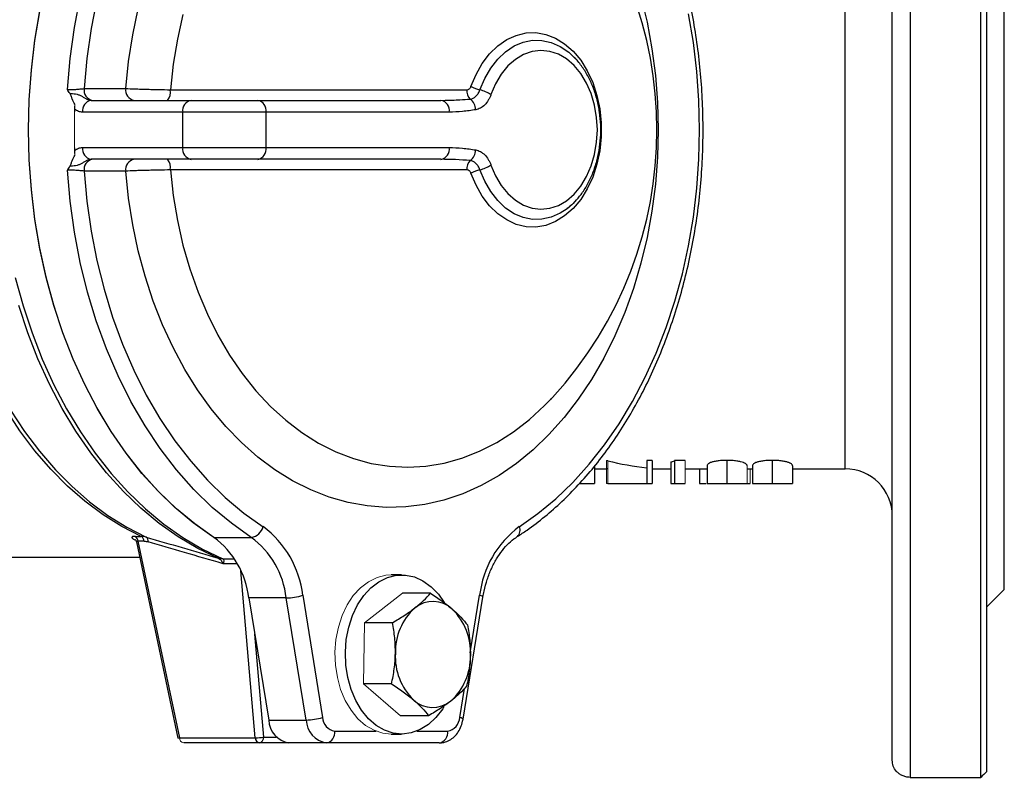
# Model space of a CAD drawing. Header units: millimetres. Extents: x -1742 to -179, y -371 to 715.
# Tile 7 of 16: x -743 to -576, y -371 to -242. Entities that reach past the tile are written whole.
import ezdxf

# ---------------------------------------------------------------- set-up
doc = ezdxf.new("R2010")
doc.units = ezdxf.units.MM

msp = doc.modelspace()

# ---------------------------------------------------------------- linework, layer by layer
at = {"color": 0, "linetype": 'Continuous', "lineweight": 25}
for p, q in [((-592.44, -151.21), (-592.44, -370.89)), ((-580.44, -370.89), (-580.44, -151.21)), ((-579.44, -152.17), (-579.44, -369.93)), ((-595.44, -368), (-595.44, -154.09)), ((-576.44, -339.05), (-576.44, -183.05)), ((-603.44, -318.55), (-603.44, -203.55)), ((-732.55, -254.05), (-725.49, -254.05)), ((-717.92, -254.25), (-667.64, -254.25)), ((-731.38, -256.05), (-714.4, -256.05)), ((-714.4, -256.05), (-703.08, -256.05)), ((-703.08, -256.05), (-672.02, -256.05)), ((-672.02, -256.05), (-671.32, -256.03)), ((-715.81, -258.05), (-732.79, -258.05)), ((-701.67, -258.05), (-715.81, -258.05)), ((-715.81, -264.05), (-715.81, -258.05)), ((-701.67, -264.05), (-701.67, -258.05)), ((-670.61, -258.05), (-701.67, -258.05)), ((-732.79, -264.05), (-715.81, -264.05)), ((-715.81, -264.05), (-701.67, -264.05)), ((-701.67, -264.05), (-670.61, -264.05)), ((-714.4, -266.05), (-731.38, -266.05)), ((-703.08, -266.05), (-714.4, -266.05)), ((-672.02, -266.05), (-703.08, -266.05)), ((-725.49, -268.05), (-732.55, -268.05)), ((-667.64, -267.85), (-717.92, -267.85)), ((-653.45, -306.82), (-653.11, -306.45)), ((-653.29, -306.64), (-653.43, -306.78)), ((-636.21, -317.17), (-637.11, -317.17)), ((-637.11, -317.17), (-637.11, -321.05)), ((-636.21, -317.17), (-636.21, -321.05)), ((-630.57, -317.17), (-632.42, -317.17)), ((-632.42, -317.17), (-632.42, -321.05)), ((-623.51, -317.12), (-623.51, -321.05)), ((-615.82, -317.12), (-615.82, -321.05)), ((-645.96, -318.07), (-645.96, -321.05)), ((-645.96, -318.55), (-643.91, -318.55)), ((-643.91, -318.49), (-643.72, -318.49)), ((-636.21, -318.55), (-633.01, -318.55)), ((-633.01, -317.39), (-633.01, -321.05)), ((-630.57, -318.55), (-626.85, -318.55)), ((-628.14, -318.55), (-628.14, -321.05)), ((-626.85, -318.06), (-626.85, -321.05)), ((-620.06, -318.55), (-619.16, -318.55)), ((-619.16, -318.06), (-619.16, -321.05)), ((-612.37, -318.06), (-612.37, -321.05)), ((-612.37, -318.55), (-603.44, -318.55)), ((-643.72, -321.05), (-637.11, -321.05)), ((-637.11, -321.05), (-636.21, -321.05)), ((-633.01, -321.05), (-632.42, -321.05)), ((-632.42, -321.05), (-630.57, -321.05)), ((-628.14, -321.05), (-627.02, -321.05)), ((-620.44, -321.05), (-619.55, -321.05)), ((-723.89, -330.01), (-722.86, -330.01)), ((-710.55, -330.18), (-704.19, -330.18)), ((-723.68, -330.95), (-716.63, -364.26)), ((-723.41, -330.84), (-716.36, -364.17)), ((-722.37, -330.84), (-723.41, -330.84)), ((-756.54, -333.55), (-723.13, -333.55)), ((-709, -333.81), (-707.06, -333.81)), ((-706.57, -334.65), (-708.97, -334.65)), ((-703.51, -364.17), (-705.97, -335.86)), ((-678.69, -336.55), (-680.46, -336.55)), ((-579.44, -342.05), (-576.44, -339.05)), ((-704.62, -340.46), (-701.24, -361.17)), ((-698.26, -340.46), (-704.62, -340.46)), ((-694.88, -361.17), (-698.26, -340.46)), ((-695.47, -340.01), (-692.09, -360.72)), ((-673.8, -339.66), (-678.53, -339.66)), ((-668.27, -361.05), (-664.89, -340.33)), ((-667.04, -349.79), (-665.45, -340.01)), ((-680.24, -344.66), (-684.97, -344.66)), ((-703.62, -346.61), (-702.11, -364.05)), ((-680.4, -355.05), (-685.13, -355.05)), ((-668.83, -360.72), (-668.03, -355.81)), ((-674.11, -360.44), (-678.85, -360.44)), ((-701.24, -361.17), (-694.88, -361.17)), ((-702.11, -364.05), (-699.92, -364.05)), ((-690.02, -363.05), (-683.03, -363.05)), ((-680.46, -363.55), (-678.69, -363.55)), ((-676.12, -363.05), (-670.9, -363.05)), ((-716.36, -364.17), (-703.51, -364.17)), ((-716.35, -364.22), (-716.36, -364.17)), ((-702.81, -365.05), (-715.65, -365.05)), ((-697.8, -365.05), (-702.81, -365.05)), ((-691.43, -365.05), (-697.8, -365.05)), ((-672.31, -365.05), (-691.43, -365.05)), ((-592.44, -370.89), (-580.44, -370.89))]:
    msp.add_line(p, q, dxfattribs=at)
at = {"color": 0, "linetype": 'Continuous', "lineweight": 18}
for p, q in [((-734.2, -261.05), (-734.2, -257.53)), ((-734.2, -264.57), (-734.2, -261.05)), ((-643.72, -317.17), (-643.91, -317.17)), ((-643.91, -317.17), (-643.91, -321.05)), ((-643.72, -317.17), (-643.72, -321.05)), ((-630.57, -317.17), (-630.57, -321.05)), ((-620.06, -318.06), (-620.06, -321.05)), ((-619.55, -318.55), (-619.55, -321.05)), ((-643.91, -321.05), (-643.72, -321.05)), ((-684.97, -344.66), (-678.53, -339.66)), ((-685.13, -355.05), (-684.97, -344.66)), ((-678.85, -360.44), (-685.13, -355.05))]:
    msp.add_line(p, q, dxfattribs=at)
at = {"color": 0, "linetype": 'Continuous', "lineweight": 25, "flags": 128}
for points in [[(-735.39, -254.23), (-734.93, -248.94), (-734.19, -243.71), (-733.21, -238.56), (-731.96, -233.53), (-730.48, -228.63), (-728.75, -223.89), (-726.79, -219.33), (-724.61, -214.98), (-722.22, -210.85), (-719.63, -206.97), (-716.86, -203.36), (-713.91, -200.04), (-710.81, -197.01), (-707.56, -194.3), (-704.19, -191.91)], [(-702.19, -193.73), (-705.46, -196.04), (-708.61, -198.67), (-711.62, -201.6), (-714.47, -204.82), (-717.17, -208.31), (-719.68, -212.07), (-722, -216.06), (-724.12, -220.27), (-726.03, -224.68), (-727.71, -229.26), (-729.16, -234), (-730.38, -238.88), (-731.35, -243.86), (-732.08, -248.92), (-732.55, -254.05)], [(-638.08, -238.42), (-637.03, -242.81), (-636.22, -247.28), (-635.63, -251.83), (-635.28, -256.43), (-635.16, -261.05), (-635.28, -265.67), (-635.63, -270.27), (-636.22, -274.82), (-637.03, -279.29), (-638.08, -283.67), (-639.34, -287.94), (-640.82, -292.06), (-642.51, -296.02), (-644.39, -299.81), (-646.46, -303.38), (-648.71, -306.74), (-651.12, -309.86), (-653.69, -312.73), (-656.39, -315.32), (-659.22, -317.64), (-662.16, -319.66), (-665.2, -321.37), (-668.32, -322.77), (-671.5, -323.85), (-674.72, -324.6), (-677.98, -325.02), (-681.25, -325.1), (-684.51, -324.85), (-687.76, -324.27), (-690.96, -323.36), (-694.11, -322.13), (-697.19, -320.58), (-700.19, -318.72), (-703.08, -316.55), (-705.85, -314.1), (-708.49, -311.37), (-710.98, -308.38), (-713.32, -305.15), (-715.48, -301.68), (-717.46, -298), (-719.25, -294.13), (-720.84, -290.09), (-722.21, -285.89), (-723.37, -281.57), (-724.3, -277.14), (-725.01, -272.62), (-725.49, -268.05)], [(-725.49, -254.05), (-725.01, -249.47), (-724.3, -244.96), (-723.37, -240.53)], [(-710.55, -330.18), (-713.79, -327.91), (-716.9, -325.33), (-719.89, -322.46), (-722.74, -319.32), (-725.43, -315.91), (-727.95, -312.25), (-730.29, -308.37), (-732.44, -304.27), (-734.39, -299.97), (-736.14, -295.5), (-737.67, -290.87), (-738.97, -286.11), (-740.05, -281.23), (-740.89, -276.27), (-741.49, -271.23), (-741.85, -266.15), (-741.98, -261.05), (-741.85, -255.94), (-741.49, -250.86), (-740.89, -245.83), (-740.05, -240.86)], [(-715.78, -241.5), (-716.72, -245.67), (-717.44, -249.93), (-717.92, -254.25)], [(-658.73, -328.37), (-655.58, -326.15), (-652.54, -323.64), (-649.63, -320.85), (-646.86, -317.78), (-644.25, -314.47), (-641.79, -310.91), (-639.51, -307.12), (-637.42, -303.13), (-635.51, -298.95), (-633.82, -294.59), (-632.33, -290.09), (-631.06, -285.45), (-630.01, -280.7), (-629.19, -275.87), (-628.6, -270.97), (-628.25, -266.02), (-628.13, -261.05), (-628.25, -256.08), (-628.6, -251.13), (-629.19, -246.23), (-630.01, -241.39)], [(-666.92, -253.71), (-666.06, -251.65), (-665, -249.79), (-663.76, -248.17), (-662.37, -246.81), (-660.85, -245.75), (-659.24, -245.02), (-657.58, -244.62), (-655.89, -244.56), (-654.21, -244.85), (-652.58, -245.48), (-651.03, -246.44), (-649.6, -247.7), (-648.31, -249.24), (-647.19, -251.03), (-646.26, -253.03), (-645.55, -255.2), (-645.06, -257.49), (-644.82, -259.85), (-644.82, -262.24), (-645.06, -264.61), (-645.55, -266.9), (-646.26, -269.07), (-647.19, -271.07), (-648.31, -272.86), (-649.6, -274.4), (-651.03, -275.66), (-652.58, -276.62), (-654.21, -277.25), (-655.89, -277.54), (-657.58, -277.48), (-659.24, -277.08), (-660.85, -276.34), (-662.37, -275.29), (-663.76, -273.93), (-665, -272.31), (-666.06, -270.44), (-666.92, -268.39)], [(-665.4, -254.28), (-664.59, -252.33), (-663.57, -250.57), (-662.39, -249.05), (-661.05, -247.79), (-659.6, -246.82), (-658.07, -246.17), (-656.48, -245.85), (-654.88, -245.87), (-653.3, -246.22), (-651.77, -246.9), (-650.33, -247.89), (-649.11, -249.06)], [(-663.53, -267.03), (-662.76, -268.85), (-661.8, -270.48), (-660.67, -271.87), (-659.39, -273), (-658.01, -273.82), (-656.56, -274.33), (-655.06, -274.51), (-653.57, -274.36), (-652.1, -273.88), (-650.72, -273.07), (-649.43, -271.97), (-648.29, -270.6), (-647.31, -268.99), (-646.53, -267.18), (-645.95, -265.23), (-645.6, -263.16), (-645.48, -261.05), (-645.6, -258.93), (-645.95, -256.87), (-646.53, -254.91), (-647.31, -253.11), (-648.29, -251.5), (-649.43, -250.13), (-650.72, -249.02), (-652.1, -248.22), (-653.57, -247.74), (-655.06, -247.58), (-656.56, -247.76), (-658.01, -248.27), (-659.39, -249.1), (-660.67, -250.22), (-661.8, -251.62), (-662.76, -253.24), (-663.53, -255.06)], [(-704.19, -330.18), (-707.56, -327.8), (-710.81, -325.09), (-713.91, -322.06), (-716.86, -318.73), (-719.63, -315.12), (-722.22, -311.24), (-724.61, -307.12), (-726.79, -302.77), (-728.75, -298.21), (-730.48, -293.47), (-731.96, -288.57), (-733.21, -283.54), (-734.19, -278.39), (-734.93, -273.16), (-735.39, -267.87)], [(-732.55, -268.05), (-732.08, -273.17), (-731.35, -278.24), (-730.38, -283.22), (-729.16, -288.09), (-727.71, -292.84), (-726.03, -297.42), (-724.12, -301.83), (-722, -306.04), (-719.68, -310.03), (-717.17, -313.78), (-714.47, -317.28), (-711.62, -320.5), (-708.61, -323.43), (-705.46, -326.06), (-702.19, -328.37)], [(-717.92, -267.85), (-717.44, -272.17), (-716.72, -276.43), (-715.78, -280.6), (-714.61, -284.65), (-713.22, -288.57), (-711.63, -292.32), (-709.84, -295.9), (-707.86, -299.26), (-705.71, -302.41), (-703.39, -305.31), (-700.93, -307.96), (-698.32, -310.32), (-695.6, -312.41), (-692.77, -314.19), (-689.85, -315.65), (-686.87, -316.8), (-683.83, -317.63), (-680.75, -318.12), (-677.66, -318.28), (-674.56, -318.1), (-671.49, -317.59), (-668.45, -316.75), (-665.47, -315.58), (-662.55, -314.09), (-659.73, -312.3), (-657.01, -310.2), (-654.42, -307.82), (-653.45, -306.82)], [(-650.63, -274.45), (-651.77, -275.2), (-653.3, -275.88), (-654.88, -276.23), (-656.48, -276.25), (-658.07, -275.93), (-659.6, -275.28), (-661.05, -274.31), (-662.39, -273.05), (-663.57, -271.53), (-664.59, -269.77), (-665.4, -267.82)], [(-649.31, -273.25), (-650.33, -274.21), (-650.63, -274.45)], [(-744.22, -286.12), (-742.91, -290.88), (-741.38, -295.51), (-739.64, -299.98), (-737.68, -304.28), (-735.53, -308.38), (-733.19, -312.26), (-730.67, -315.92), (-727.98, -319.33), (-725.13, -322.47), (-722.14, -325.34), (-719.02, -327.92), (-715.79, -330.19), (-712.45, -332.16), (-709.03, -333.8)], [(-709.82, -333.69), (-713.24, -332.05), (-716.57, -330.09), (-719.79, -327.82), (-722.91, -325.25), (-725.89, -322.38), (-728.74, -319.24), (-731.42, -315.84), (-733.94, -312.19), (-736.28, -308.31), (-738.43, -304.21), (-740.38, -299.92), (-742.12, -295.46), (-743.65, -290.84)], [(-722.86, -330.01), (-726.13, -328.33), (-729.32, -326.34), (-732.4, -324.05), (-735.37, -321.47), (-738.2, -318.61), (-740.89, -315.48), (-743.43, -312.1), (-745.79, -308.49)], [(-745.03, -308.58), (-742.66, -312.2), (-740.12, -315.58), (-737.42, -318.71), (-734.58, -321.58), (-731.61, -324.16), (-728.52, -326.45), (-725.32, -328.45), (-722.04, -330.12)], [(-688.07, -347.51), (-687.66, -345.42), (-687.02, -343.45), (-686.16, -341.64), (-685.11, -340.06), (-683.89, -338.73), (-682.54, -337.7), (-681.09, -336.98), (-679.58, -336.61), (-678.04, -336.58), (-676.52, -336.9), (-675.06, -337.56), (-673.69, -338.55), (-672.45, -339.83), (-671.45, -341.25)], [(-664.89, -340.33), (-664.89, -340.32), (-664.92, -340.26), (-665.03, -340.18), (-665.2, -340.09), (-665.45, -340.01)], [(-671.5, -358.92), (-671.72, -359.28), (-672.86, -360.74), (-674.15, -361.92), (-675.55, -362.8), (-677.04, -363.35), (-678.57, -363.55), (-680.1, -363.4), (-681.6, -362.91), (-683.02, -362.08), (-684.33, -360.94), (-685.49, -359.52), (-686.48, -357.86), (-687.26, -355.99), (-687.82, -353.97), (-688.15, -351.84), (-688.23, -349.67), (-688.07, -347.51)], [(-668.27, -361.05), (-668.27, -361.04), (-668.3, -360.97), (-668.41, -360.9), (-668.59, -360.81), (-668.83, -360.72)]]:
    msp.add_lwpolyline(points, dxfattribs=at)
at = {"color": 0, "linetype": 'Continuous', "lineweight": 18, "flags": 128}
for points in [[(-710.55, -330.18), (-710.86, -329.99), (-714.06, -327.7), (-717.15, -325.11), (-720.11, -322.23), (-722.93, -319.09), (-725.6, -315.68), (-728.09, -312.03), (-730.41, -308.15), (-732.54, -304.06), (-734.47, -299.78), (-736.2, -295.33), (-737.71, -290.72), (-739, -285.98), (-740.07, -281.13), (-740.9, -276.19), (-741.5, -271.18), (-741.86, -266.13), (-741.98, -261.05), (-741.86, -255.97), (-741.5, -250.92), (-740.9, -245.91), (-740.07, -240.97)], [(-689.83, -347.51), (-689.42, -345.42), (-688.78, -343.45), (-687.93, -341.64), (-686.88, -340.06), (-685.66, -338.73), (-684.31, -337.7), (-682.86, -336.98), (-681.34, -336.61), (-680.46, -336.55)], [(-680.46, -363.55), (-681.87, -363.4), (-683.37, -362.91), (-684.79, -362.08), (-686.1, -360.94), (-687.26, -359.52), (-688.25, -357.86), (-689.03, -355.99), (-689.59, -353.97), (-689.92, -351.84), (-690, -349.67), (-689.83, -347.51)], [(-716.36, -364.17), (-716.47, -364.2), (-716.56, -364.23), (-716.62, -364.24), (-716.63, -364.26), (-716.61, -364.26), (-716.56, -364.25), (-716.47, -364.24), (-716.35, -364.22)]]:
    msp.add_lwpolyline(points, dxfattribs=at)
at = {"color": 0, "linetype": 'Continuous', "lineweight": 25}
for centre, radius, start, end in [((-702.38, -261.05), 67, 317.3403, 42.6597), ((-664.06, -248.39), 6.04, 241.8145, 257.2035), ((-730.78, -254.3), 1.79, 171.9505, 258.5782), ((-723.72, -254.3), 1.79, 171.9505, 258.5782), ((-720.14, -254.64), 2.25, 321.1713, 9.8723), ((-665.2, -254.27), 2.44, 179.571, 220.1959), ((-666.6, -259.75), 5.6, 56.7919, 77.6729), ((-731.03, -257.8), 1.79, 101.4218, 188.0495), ((-714.05, -257.8), 1.79, 101.4218, 188.0495), ((-703.44, -257.8), 1.79, 351.9505, 78.5782), ((-672.37, -257.8), 1.79, 351.9505, 78.5782), ((-668.46, -257.74), 2.36, 2.4775, 53.4684), ((-731.03, -264.3), 1.79, 171.9505, 258.5782), ((-714.05, -264.3), 1.79, 171.9505, 258.5782), ((-703.44, -264.3), 1.79, 281.4218, 8.0495), ((-672.37, -264.3), 1.79, 281.4218, 8.0495), ((-668.46, -264.36), 2.36, 306.5316, 357.5225), ((-730.78, -267.8), 1.79, 101.4218, 188.0495), ((-723.72, -267.8), 1.79, 101.4218, 188.0495), ((-720.14, -267.46), 2.25, 350.1277, 38.8287), ((-665.2, -267.83), 2.44, 139.8041, 180.429), ((-666.6, -262.35), 5.6, 282.3271, 303.2081), ((-664.06, -273.71), 6.04, 102.7965, 118.1855), ((-603.44, -326.55), 8, 0, 90), ((-704.58, -327.74), 2.47, 279.1412, 345.3988), ((-712.27, -341.95), 16.92, 6.5902, 53.408), ((-648.64, -341.95), 16.92, 126.592, 173.4098), ((-660.02, -328.98), 1.44, 312.3287, 25.4948), ((-724.39, -330.85), 0.983, 1.0053, 59.4841), ((-723.36, -330.85), 0.983, 1.0053, 59.4841), ((-722.48, -330.8), 0.806, 350.1953, 56.7923), ((-719.45, -342.17), 14.93, 6.5902, 53.408), ((-713.09, -342.17), 14.93, 6.5902, 53.408), ((-698.51, -329.99), 10.47, 271.3895, 286.9172), ((-669.8, -349.57), 9.95, 131.93, 181.6773), ((-673.38, -345.9), 4.84, 47.1885, 129.3699), ((-677.26, -349.68), 10.25, 356.8611, 45.5975), ((-669.51, -350.42), 10.25, 176.8611, 225.5975), ((-676.97, -350.53), 9.95, 311.93, 1.6773), ((-673.39, -354.19), 4.84, 227.1885, 309.3699), ((-695.13, -350.71), 10.47, 271.3895, 286.9172), ((-689.65, -360.64), 2.44, 182.0739, 261.1974), ((-671.27, -360.64), 2.44, 278.8026, 357.9261), ((-697.17, -361.03), 4.07, 182.0739, 261.1974), ((-690.81, -361.03), 4.07, 182.0739, 261.1974), ((-703.64, -354.55), 9.63, 270.7309, 279.1563), ((-702.99, -364.17), 0.893, 281.4218, 8.0495), ((-691.79, -363.3), 1.79, 281.4218, 8.0495), ((-672.66, -363.3), 1.79, 281.4218, 8.0495), ((-702.66, -364.21), 0.851, 177.2924, 259.974)]:
    msp.add_arc(centre, radius, start, end, dxfattribs=at)
at = {"color": 0, "linetype": 'Continuous', "lineweight": 18}
for centre, radius, start, end in [((-626.8, -261.05), 107.4, 177.6834, 180.0004), ((-626.8, -261.05), 107.4, 179.9996, 182.3166), ((-709.04, -330.87), 2.92, 254.5555, 270.1657), ((-708.95, -330.64), 3.17, 254.2356, 269.1896), ((-715.51, -364.21), 0.851, 177.2924, 259.974)]:
    msp.add_arc(centre, radius, start, end, dxfattribs=at)
at = {"color": 0, "linetype": 'Continuous', "lineweight": 25}
for centre, ratio, start_param, end_param in [((-633.22, -261.05), 0.839399, 2.922452, 3.060994), ((-639.57, -261.05), 0.572266, 3.342495, 3.360734)]:
    msp.add_ellipse(centre, major_axis=(0, 57.5), ratio=ratio, start_param=start_param, end_param=end_param, dxfattribs=at)
for points, knots in [([(-659.06, -330.05), (-658.5, -329.68), (-656.92, -328.63), (-654.37, -326.68), (-651.47, -324.13), (-648.69, -321.33), (-646.04, -318.29), (-643.53, -315.02), (-641.18, -311.53), (-638.99, -307.84), (-636.97, -303.97), (-635.13, -299.93), (-633.48, -295.73), (-632.01, -291.4), (-630.75, -286.94), (-629.69, -282.39), (-628.83, -277.75), (-628.19, -273.04), (-627.76, -268.29), (-627.54, -263.51), (-627.54, -258.72), (-627.75, -253.94), (-628.17, -249.18), (-628.81, -244.48), (-629.66, -239.84), (-630.72, -235.28), (-631.98, -230.82), (-633.43, -226.48), (-635.08, -222.28), (-636.92, -218.23), (-638.94, -214.35), (-641.13, -210.65), (-643.48, -207.16), (-645.99, -203.87), (-648.64, -200.82), (-651.43, -198), (-654.34, -195.44), (-656.9, -193.48), (-658.49, -192.42), (-659.06, -192.05)], [0, 0, 0, 0, 0.0147403, 0.0423283, 0.0699433, 0.0975929, 0.1252707, 0.1529704, 0.1806861, 0.2084129, 0.2361466, 0.263884, 0.2916225, 0.3193602, 0.3470964, 0.3748307, 0.402563, 0.4302937, 0.458023, 0.4857518, 0.5134806, 0.5412101, 0.568941, 0.596674, 0.6244098, 0.6521489, 0.679892, 0.7076391, 0.7353904, 0.7631455, 0.7909034, 0.8186624, 0.8464199, 0.8741723, 0.9019154, 0.9296439, 0.9573515, 0.9850312, 1, 1, 1, 1]), ([(-649.27, -273.19), (-648.92, -272.81), (-648.16, -271.97), (-647.17, -270.4), (-646.29, -268.59), (-645.62, -266.61), (-645.15, -264.54), (-644.9, -262.39), (-644.87, -260.22), (-645.07, -258.06), (-645.49, -255.95), (-646.13, -253.94), (-646.96, -252.06), (-648.01, -250.37), (-648.89, -249.22), (-649.46, -248.71), (-649.56, -248.62)], [0, 0, 0, 0, 0.062965, 0.138692, 0.214901, 0.291343, 0.36784, 0.444345, 0.520871, 0.59746, 0.674147, 0.750979, 0.82798, 0.905127, 0.982248, 1, 1, 1, 1]), ([(-667.64, -254.25), (-667.56, -254.25), (-667.48, -254.24), (-667.34, -254.19), (-667.27, -254.16), (-667.08, -254.01), (-666.98, -253.88), (-666.92, -253.71)], [0, 0, 0, 0, 0.25, 0.25, 0.5, 0.5, 1, 1, 1, 1]), ([(-735.39, -254.23), (-735.21, -254.23), (-734.98, -254.22), (-734.62, -254.21), (-734.49, -254.21), (-734.23, -254.19), (-734.1, -254.19), (-733.84, -254.17), (-733.7, -254.16), (-733.45, -254.14), (-733.32, -254.13), (-733.08, -254.11), (-732.96, -254.1), (-732.74, -254.07), (-732.64, -254.06), (-732.55, -254.05)], [0, 0, 0, 0, 0.25, 0.25, 0.375, 0.375, 0.5, 0.5, 0.625, 0.625, 0.75, 0.75, 0.875, 0.875, 1, 1, 1, 1]), ([(-734.11, -256.71), (-734.3, -256.45), (-734.45, -256.15), (-734.63, -255.65), (-734.69, -255.47), (-734.8, -255.14), (-734.87, -254.98), (-734.97, -254.84)], [0, 0, 0, 0, 0.5, 0.5, 0.75, 0.75, 1, 1, 1, 1]), ([(-734.97, -254.84), (-734.81, -254.85), (-734.66, -254.87), (-734.33, -254.9), (-734.16, -254.93), (-733.83, -254.99), (-733.66, -255.03), (-733.33, -255.14), (-733.17, -255.21), (-732.87, -255.36), (-732.73, -255.46), (-732.45, -255.64), (-732.31, -255.73), (-732.04, -255.88), (-731.91, -255.94), (-731.64, -256.03), (-731.51, -256.05), (-731.38, -256.05)], [0, 0, 0, 0, 0.125, 0.125, 0.25, 0.25, 0.375, 0.375, 0.5, 0.5, 0.625, 0.625, 0.75, 0.75, 0.875, 0.875, 1, 1, 1, 1]), ([(-725.49, -254.05), (-725, -254.07), (-724.46, -254.09), (-723.57, -254.11), (-723.26, -254.12), (-722.63, -254.14), (-721.99, -254.16), (-721.32, -254.18), (-720.64, -254.2), (-720.3, -254.2), (-719.27, -254.23), (-718.59, -254.24), (-717.92, -254.25)], [0, 0, 0, 0, 0.25, 0.25, 0.375, 0.375, 0.5, 0.625, 0.625, 0.75, 0.75, 1, 1, 1, 1]), ([(-667.06, -255.84), (-666.88, -255.82), (-666.71, -255.77), (-666.38, -255.6), (-666.22, -255.49), (-665.93, -255.22), (-665.8, -255.06), (-665.58, -254.7), (-665.48, -254.5), (-665.4, -254.28)], [0, 0, 0, 0, 0.25, 0.25, 0.5, 0.5, 0.75, 0.75, 1, 1, 1, 1]), ([(-663.53, -255.06), (-663.59, -255.24), (-663.66, -255.41), (-663.81, -255.73), (-663.9, -255.89), (-664.16, -256.33), (-664.36, -256.59), (-664.81, -257.04), (-665.06, -257.22), (-665.57, -257.5), (-665.83, -257.59), (-666.11, -257.63)], [0, 0, 0, 0, 0.125, 0.125, 0.25, 0.25, 0.5, 0.5, 0.75, 0.75, 1, 1, 1, 1]), ([(-671.32, -256.03), (-670.48, -256.01), (-669.04, -255.98), (-667.64, -255.88), (-667.06, -255.84)], [0, 0, 0, 0, 0.585567, 1, 1, 1, 1]), ([(-732.79, -258.05), (-733.04, -258.05), (-733.28, -258), (-733.75, -257.83), (-733.98, -257.7), (-734.2, -257.53)], [0, 0, 0, 0, 0.5, 0.5, 1, 1, 1, 1]), ([(-666.11, -257.63), (-666.86, -257.76), (-667.6, -257.86), (-669.1, -258.01), (-669.85, -258.05), (-670.61, -258.05)], [0, 0, 0, 0, 0.5, 0.5, 1, 1, 1, 1]), ([(-734.97, -267.25), (-734.87, -267.13), (-734.8, -266.97), (-734.69, -266.63), (-734.64, -266.46), (-734.46, -265.96), (-734.31, -265.65), (-734.11, -265.39)], [0, 0, 0, 0, 0.25, 0.25, 0.5, 0.5, 1, 1, 1, 1]), ([(-734.2, -264.57), (-733.98, -264.4), (-733.75, -264.27), (-733.28, -264.09), (-733.04, -264.05), (-732.79, -264.05)], [0, 0, 0, 0, 0.5, 0.5, 1, 1, 1, 1]), ([(-670.61, -264.05), (-669.85, -264.05), (-669.1, -264.09), (-667.6, -264.24), (-666.86, -264.34), (-666.11, -264.46)], [0, 0, 0, 0, 0.5, 0.5, 1, 1, 1, 1]), ([(-666.11, -264.46), (-665.83, -264.51), (-665.57, -264.6), (-665.06, -264.88), (-664.81, -265.06), (-664.36, -265.51), (-664.16, -265.77), (-663.9, -266.21), (-663.81, -266.37), (-663.66, -266.69), (-663.59, -266.86), (-663.53, -267.03)], [0, 0, 0, 0, 0.25, 0.25, 0.5, 0.5, 0.75, 0.75, 0.875, 0.875, 1, 1, 1, 1]), ([(-731.38, -266.05), (-731.51, -266.05), (-731.64, -266.07), (-731.91, -266.15), (-732.04, -266.22), (-732.31, -266.37), (-732.45, -266.46), (-732.73, -266.64), (-732.87, -266.73), (-733.18, -266.89), (-733.34, -266.96), (-733.66, -267.06), (-733.83, -267.1), (-734.16, -267.17), (-734.33, -267.19), (-734.66, -267.23), (-734.81, -267.24), (-734.97, -267.25)], [0, 0, 0, 0, 0.125, 0.125, 0.25, 0.25, 0.375, 0.375, 0.5, 0.5, 0.625, 0.625, 0.75, 0.75, 0.875, 0.875, 1, 1, 1, 1]), ([(-665.4, -267.82), (-665.48, -267.6), (-665.58, -267.4), (-665.8, -267.04), (-665.93, -266.88), (-666.22, -266.61), (-666.38, -266.49), (-666.71, -266.33), (-666.88, -266.28), (-667.06, -266.26)], [0, 0, 0, 0, 0.25, 0.25, 0.5, 0.5, 0.75, 0.75, 1, 1, 1, 1]), ([(-732.55, -268.05), (-732.64, -268.04), (-732.74, -268.02), (-732.96, -268), (-733.08, -267.99), (-733.32, -267.97), (-733.45, -267.96), (-733.7, -267.94), (-733.84, -267.93), (-734.1, -267.91), (-734.23, -267.91), (-734.49, -267.89), (-734.62, -267.89), (-734.98, -267.87), (-735.21, -267.87), (-735.39, -267.87)], [0, 0, 0, 0, 0.125, 0.125, 0.25, 0.25, 0.375, 0.375, 0.5, 0.5, 0.625, 0.625, 0.75, 0.75, 1, 1, 1, 1]), ([(-717.92, -267.85), (-718.59, -267.86), (-719.27, -267.87), (-720.3, -267.89), (-720.64, -267.9), (-721.32, -267.92), (-721.99, -267.94), (-722.63, -267.95), (-723.26, -267.97), (-723.57, -267.98), (-724.46, -268.01), (-725, -268.03), (-725.49, -268.05)], [0, 0, 0, 0, 0.25, 0.25, 0.375, 0.375, 0.5, 0.625, 0.625, 0.75, 0.75, 1, 1, 1, 1]), ([(-666.92, -268.39), (-666.98, -268.22), (-667.08, -268.08), (-667.33, -267.9), (-667.48, -267.85), (-667.64, -267.85)], [0, 0, 0, 0, 0.5, 0.5, 1, 1, 1, 1]), ([(-649.13, -273.03), (-649.43, -273.36), (-649.9, -273.89), (-650.41, -274.25), (-650.6, -274.38)], [0, 0, 0, 0, 0.640034, 1, 1, 1, 1]), ([(-623.51, -317.12), (-623.59, -317.12), (-623.66, -317.12), (-623.81, -317.12), (-623.88, -317.12), (-624.1, -317.13), (-624.24, -317.14), (-624.53, -317.16), (-624.66, -317.17), (-624.93, -317.2), (-625.05, -317.21), (-625.3, -317.25), (-625.41, -317.27), (-625.63, -317.31), (-625.72, -317.33), (-625.91, -317.38), (-625.99, -317.4), (-626.15, -317.45), (-626.22, -317.48), (-626.41, -317.55), (-626.51, -317.61), (-626.66, -317.71), (-626.71, -317.76), (-626.79, -317.85), (-626.81, -317.89), (-626.85, -317.98), (-626.85, -318.02), (-626.85, -318.06)], [0, 0, 0, 0, 0.03125, 0.03125, 0.0625, 0.0625, 0.125, 0.125, 0.1875, 0.1875, 0.25, 0.25, 0.3125, 0.3125, 0.375, 0.375, 0.4375, 0.4375, 0.5, 0.5, 0.625, 0.625, 0.75, 0.75, 0.875, 0.875, 1, 1, 1, 1]), ([(-620.06, -318.06), (-620.06, -318.02), (-620.07, -317.98), (-620.1, -317.89), (-620.14, -317.85), (-620.23, -317.75), (-620.29, -317.71), (-620.42, -317.63), (-620.46, -317.6), (-620.57, -317.55), (-620.64, -317.53), (-620.83, -317.45), (-620.99, -317.4), (-621.27, -317.33), (-621.37, -317.31), (-621.59, -317.27), (-621.71, -317.25), (-622.08, -317.19), (-622.34, -317.16), (-622.77, -317.14), (-622.91, -317.13), (-623.21, -317.12), (-623.36, -317.12), (-623.51, -317.12)], [0, 0, 0, 0, 0.125, 0.125, 0.25, 0.25, 0.375, 0.375, 0.4375, 0.4375, 0.5, 0.5, 0.625, 0.625, 0.6875, 0.6875, 0.75, 0.75, 0.875, 0.875, 0.9375, 0.9375, 1, 1, 1, 1]), ([(-615.82, -317.12), (-615.89, -317.12), (-615.97, -317.12), (-616.12, -317.12), (-616.19, -317.12), (-616.41, -317.13), (-616.55, -317.14), (-616.83, -317.16), (-616.97, -317.17), (-617.23, -317.2), (-617.36, -317.21), (-617.6, -317.25), (-617.72, -317.27), (-617.93, -317.31), (-618.03, -317.33), (-618.21, -317.38), (-618.3, -317.4), (-618.45, -317.45), (-618.53, -317.48), (-618.71, -317.55), (-618.81, -317.61), (-618.97, -317.71), (-619.02, -317.76), (-619.1, -317.85), (-619.12, -317.89), (-619.16, -317.98), (-619.16, -318.02), (-619.16, -318.06)], [0, 0, 0, 0, 0.03125, 0.03125, 0.0625, 0.0625, 0.125, 0.125, 0.1875, 0.1875, 0.25, 0.25, 0.3125, 0.3125, 0.375, 0.375, 0.4375, 0.4375, 0.5, 0.5, 0.625, 0.625, 0.75, 0.75, 0.875, 0.875, 1, 1, 1, 1]), ([(-612.37, -318.06), (-612.37, -318.02), (-612.38, -317.98), (-612.41, -317.89), (-612.44, -317.85), (-612.53, -317.75), (-612.59, -317.71), (-612.72, -317.63), (-612.77, -317.6), (-612.88, -317.55), (-612.94, -317.53), (-613.14, -317.45), (-613.3, -317.4), (-613.58, -317.33), (-613.68, -317.31), (-613.9, -317.27), (-614.01, -317.25), (-614.38, -317.19), (-614.65, -317.16), (-615.07, -317.14), (-615.22, -317.13), (-615.52, -317.12), (-615.67, -317.12), (-615.82, -317.12)], [0, 0, 0, 0, 0.125, 0.125, 0.25, 0.25, 0.375, 0.375, 0.4375, 0.4375, 0.5, 0.5, 0.625, 0.625, 0.6875, 0.6875, 0.75, 0.75, 0.875, 0.875, 0.9375, 0.9375, 1, 1, 1, 1]), ([(-648.5, -321.05), (-648.16, -321.05), (-647.31, -321.05), (-646.5, -321.05), (-646.02, -321.05), (-645.98, -321.05), (-645.96, -321.05)], [0, 0, 0, 0, 0.207784, 0.515202, 0.757491, 1, 1, 1, 1]), ([(-626.85, -321.05), (-626.85, -321.05), (-626.85, -321.05), (-626.83, -321.05), (-626.8, -321.05), (-626.75, -321.05), (-626.7, -321.05), (-626.62, -321.05), (-626.54, -321.05), (-626.44, -321.05), (-626.33, -321.05), (-626.2, -321.05), (-626.07, -321.05), (-625.93, -321.05), (-625.77, -321.05), (-625.61, -321.05), (-625.43, -321.05), (-625.24, -321.05), (-625.04, -321.05), (-624.84, -321.05), (-624.63, -321.05), (-624.42, -321.05), (-624.2, -321.05), (-623.98, -321.05), (-623.75, -321.05), (-623.59, -321.05), (-623.51, -321.05)], [0, 0, 0, 0, 0.068595, 0.133246, 0.194313, 0.251279, 0.304513, 0.354235, 0.400481, 0.443411, 0.484015, 0.523252, 0.561042, 0.5979, 0.633518, 0.668314, 0.702496, 0.736685, 0.770293, 0.803437, 0.835913, 0.86846, 0.900847, 0.933467, 0.966258, 1, 1, 1, 1]), ([(-623.51, -321.05), (-623.43, -321.05), (-623.27, -321.05), (-623.04, -321.05), (-622.81, -321.05), (-622.59, -321.05), (-622.37, -321.05), (-622.16, -321.05), (-621.95, -321.05), (-621.76, -321.05), (-621.56, -321.05), (-621.38, -321.05), (-621.21, -321.05), (-621.05, -321.05), (-620.9, -321.05), (-620.76, -321.05), (-620.63, -321.05), (-620.51, -321.05), (-620.41, -321.05), (-620.31, -321.05), (-620.23, -321.05), (-620.17, -321.05), (-620.12, -321.05), (-620.08, -321.05), (-620.06, -321.05), (-620.06, -321.05), (-620.06, -321.05)], [0, 0, 0, 0, 0.033788, 0.067194, 0.099862, 0.132567, 0.165151, 0.197913, 0.231319, 0.265083, 0.299255, 0.334399, 0.369943, 0.406284, 0.444064, 0.482998, 0.523354, 0.565537, 0.609613, 0.656391, 0.705885, 0.758325, 0.813832, 0.872795, 0.934722, 1, 1, 1, 1]), ([(-619.16, -321.05), (-619.16, -321.05), (-619.16, -321.05), (-619.14, -321.05), (-619.11, -321.05), (-619.06, -321.05), (-619, -321.05), (-618.93, -321.05), (-618.84, -321.05), (-618.74, -321.05), (-618.63, -321.05), (-618.51, -321.05), (-618.38, -321.05), (-618.23, -321.05), (-618.08, -321.05), (-617.91, -321.05), (-617.74, -321.05), (-617.55, -321.05), (-617.35, -321.05), (-617.15, -321.05), (-616.94, -321.05), (-616.73, -321.05), (-616.51, -321.05), (-616.28, -321.05), (-616.05, -321.05), (-615.9, -321.05), (-615.82, -321.05)], [0, 0, 0, 0, 0.068595, 0.133246, 0.194313, 0.251279, 0.304513, 0.354235, 0.400481, 0.443411, 0.484015, 0.523252, 0.561042, 0.5979, 0.633518, 0.668314, 0.702496, 0.736685, 0.770293, 0.803437, 0.835913, 0.86846, 0.900847, 0.933467, 0.966258, 1, 1, 1, 1]), ([(-615.82, -321.05), (-615.74, -321.05), (-615.58, -321.05), (-615.35, -321.05), (-615.12, -321.05), (-614.9, -321.05), (-614.68, -321.05), (-614.47, -321.05), (-614.26, -321.05), (-614.06, -321.05), (-613.87, -321.05), (-613.69, -321.05), (-613.52, -321.05), (-613.36, -321.05), (-613.21, -321.05), (-613.07, -321.05), (-612.94, -321.05), (-612.82, -321.05), (-612.71, -321.05), (-612.62, -321.05), (-612.54, -321.05), (-612.48, -321.05), (-612.43, -321.05), (-612.39, -321.05), (-612.37, -321.05), (-612.37, -321.05), (-612.37, -321.05)], [0, 0, 0, 0, 0.033788, 0.067194, 0.099862, 0.132567, 0.165151, 0.197913, 0.231319, 0.265083, 0.299255, 0.334399, 0.369943, 0.406284, 0.444064, 0.482998, 0.523354, 0.565537, 0.609613, 0.656391, 0.705885, 0.758325, 0.813832, 0.872795, 0.934722, 1, 1, 1, 1]), ([(-723.89, -330.01), (-724.08, -330.01), (-724.23, -330.02), (-724.37, -330.08), (-724.4, -330.1), (-724.44, -330.15), (-724.45, -330.17), (-724.44, -330.23), (-724.41, -330.27), (-724.35, -330.33), (-724.3, -330.37), (-724.13, -330.48), (-723.98, -330.56), (-723.79, -330.63)], [0, 0, 0, 0, 0.25, 0.25, 0.375, 0.375, 0.5, 0.5, 0.625, 0.625, 0.75, 0.75, 1, 1, 1, 1]), ([(-723.91, -330.52), (-723.91, -330.52), (-723.91, -330.53), (-723.83, -330.6), (-723.73, -330.74), (-723.7, -330.89), (-723.69, -330.96)], [0, 0, 0, 0, 0.209233, 0.444185, 0.735573, 1, 1, 1, 1]), ([(-722.04, -330.12), (-719.99, -330.73), (-717.94, -331.33), (-715.89, -331.92), (-713.87, -332.51), (-711.84, -333.1), (-709.82, -333.69)], [0.00058014, 0.00058014, 0.00058014, 0.00058014, 0.00925796, 0.00925796, 0.00925796, 0.01782391, 0.01782391, 0.01782391, 0.01782391]), ([(-664.89, -340.33), (-664.82, -339.98), (-664.64, -338.95), (-664.19, -337.3), (-663.48, -335.47), (-662.61, -333.81), (-661.61, -332.36), (-660.51, -331.15), (-659.63, -330.43), (-659.15, -330.11), (-659.06, -330.05)], [0, 0, 0, 0, 0.077035, 0.226601, 0.375938, 0.524977, 0.673841, 0.822736, 0.966461, 1, 1, 1, 1]), ([(-723.67, -330.95), (-723.68, -330.92), (-723.68, -330.88), (-723.65, -330.84), (-723.6, -330.82), (-723.51, -330.82), (-723.45, -330.83), (-723.41, -330.84)], [0, 0, 0, 0, 0.2501138, 0.3717777, 0.6829213, 0.7674051, 1, 1, 1, 1]), ([(-708.97, -334.65), (-711.16, -334.01), (-713.35, -333.38), (-715.53, -332.74), (-717.59, -332.14), (-719.64, -331.54), (-721.69, -330.94)], [0, 0, 0, 0, 0.00924337, 0.00924337, 0.00924337, 0.01792206, 0.01792206, 0.01792206, 0.01792206]), ([(-709.81, -333.7), (-709.63, -333.77), (-709.46, -333.91), (-709.25, -334.16), (-709.18, -334.26), (-709.07, -334.45), (-709.02, -334.55), (-708.97, -334.65)], [0, 0, 0, 0, 0.5, 0.5, 0.75, 0.75, 1, 1, 1, 1]), ([(-709, -333.81), (-708.89, -333.88), (-708.85, -334), (-708.85, -334.22), (-708.86, -334.3), (-708.9, -334.47), (-708.94, -334.56), (-708.97, -334.65)], [0, 0, 0, 0, 0.5, 0.5, 0.75, 0.75, 1, 1, 1, 1]), ([(-676.45, -342.16), (-676.18, -341.95), (-675.92, -341.74), (-675.43, -341.31), (-675.19, -341.1), (-674.54, -340.48), (-674.15, -340.07), (-673.8, -339.66)], [0, 0, 0, 0, 0.25, 0.25, 0.5, 0.5, 1, 1, 1, 1]), ([(-673.8, -339.66), (-673.12, -340.1), (-672.45, -340.55), (-671.2, -341.44), (-670.62, -341.9), (-670.09, -342.35)], [0, 0, 0, 0, 0.5, 0.5, 1, 1, 1, 1]), ([(-680.24, -344.66), (-679.54, -344.25), (-678.87, -343.84), (-677.6, -343.01), (-677, -342.59), (-676.45, -342.16)], [0, 0, 0, 0, 0.5, 0.5, 1, 1, 1, 1]), ([(-670.09, -342.35), (-669.56, -342.81), (-669.07, -343.27), (-668.22, -344.17), (-667.85, -344.61), (-667.51, -345.04)], [0, 0, 0, 0, 0.5, 0.5, 1, 1, 1, 1]), ([(-679.75, -349.86), (-679.74, -349.42), (-679.75, -348.97), (-679.79, -348.1), (-679.82, -347.66), (-679.95, -346.37), (-680.08, -345.51), (-680.24, -344.66)], [0, 0, 0, 0, 0.25, 0.25, 0.5, 0.5, 1, 1, 1, 1]), ([(-667.51, -345.04), (-667.35, -345.89), (-667.22, -346.75), (-667.05, -348.48), (-667.01, -349.35), (-667.02, -350.24)], [0, 0, 0, 0, 0.5, 0.5, 1, 1, 1, 1]), ([(-680.4, -355.05), (-680.21, -354.2), (-680.05, -353.35), (-679.83, -351.62), (-679.76, -350.74), (-679.75, -349.86)], [0, 0, 0, 0, 0.5, 0.5, 1, 1, 1, 1]), ([(-667.02, -350.24), (-667.03, -350.68), (-667.05, -351.12), (-667.12, -352), (-667.16, -352.43), (-667.33, -353.73), (-667.48, -354.59), (-667.67, -355.43)], [0, 0, 0, 0, 0.25, 0.25, 0.5, 0.5, 1, 1, 1, 1]), ([(-680.4, -355.05), (-679.71, -355.49), (-679.04, -355.94), (-677.8, -356.84), (-677.22, -357.29), (-676.68, -357.75)], [0, 0, 0, 0, 0.5, 0.5, 1, 1, 1, 1]), ([(-667.67, -355.43), (-668.02, -355.84), (-668.41, -356.26), (-669.29, -357.09), (-669.77, -357.51), (-670.32, -357.94)], [0, 0, 0, 0, 0.5, 0.5, 1, 1, 1, 1]), ([(-676.68, -357.75), (-676.15, -358.2), (-675.67, -358.66), (-674.82, -359.56), (-674.45, -360), (-674.11, -360.44)], [0, 0, 0, 0, 0.5, 0.5, 1, 1, 1, 1]), ([(-670.32, -357.94), (-670.6, -358.15), (-670.88, -358.36), (-671.48, -358.78), (-671.79, -358.99), (-672.74, -359.62), (-673.41, -360.03), (-674.11, -360.44)], [0, 0, 0, 0, 0.25, 0.25, 0.5, 0.5, 1, 1, 1, 1]), ([(-672.31, -365.05), (-672.04, -365.03), (-671.43, -364.99), (-670.55, -364.63), (-669.72, -364.02), (-669.04, -363.2), (-668.52, -362.19), (-668.35, -361.43), (-668.27, -361.05)], [0, 0, 0, 0, 0.1346902, 0.3017897, 0.4682396, 0.6393964, 0.8178951, 1, 1, 1, 1]), ([(-592.44, -370.89), (-592.68, -370.89), (-592.91, -370.86), (-593.24, -370.78), (-593.35, -370.75), (-593.56, -370.68), (-593.67, -370.64), (-593.96, -370.5), (-594.14, -370.39), (-594.46, -370.16), (-594.6, -370.03), (-594.97, -369.6), (-595.15, -369.3), (-595.39, -368.66), (-595.44, -368.33), (-595.44, -368)], [0, 0, 0, 0, 0.125, 0.125, 0.1875, 0.1875, 0.25, 0.25, 0.375, 0.375, 0.5, 0.5, 0.75, 0.75, 1, 1, 1, 1])]:
    msp.add_open_spline(points, degree=3, knots=knots, dxfattribs=at)
for points in [[(-734.97, -254.84), (-735.12, -254.65), (-735.26, -254.44), (-735.39, -254.23)], [(-734.97, -267.25), (-735.12, -267.45), (-735.26, -267.66), (-735.39, -267.87)], [(-667.06, -266.26), (-668.69, -266.13), (-670.34, -266.05), (-672.02, -266.05)], [(-722.04, -330.12), (-722.31, -330.05), (-722.59, -330.01), (-722.86, -330.01)], [(-722.37, -330.84), (-722.15, -330.84), (-721.92, -330.87), (-721.69, -330.94)], [(-579.44, -369.93), (-579.78, -370.25), (-580.11, -370.57), (-580.44, -370.89)]]:
    msp.add_open_spline(points, degree=3, dxfattribs=at)
at = {"color": 0, "linetype": 'Continuous', "lineweight": 18}
for points in [[(-734.2, -257.53), (-734.2, -257.25), (-734.17, -256.97), (-734.11, -256.71)], [(-734.11, -265.39), (-734.17, -265.12), (-734.2, -264.85), (-734.2, -264.57)], [(-709.81, -333.7), (-709.82, -333.69), (-709.82, -333.69), (-709.82, -333.69)], [(-709.03, -333.8), (-709.02, -333.8), (-709.01, -333.81), (-709, -333.81)]]:
    msp.add_open_spline(points, degree=3, dxfattribs=at)

doc.saveas('drawing.dxf')
